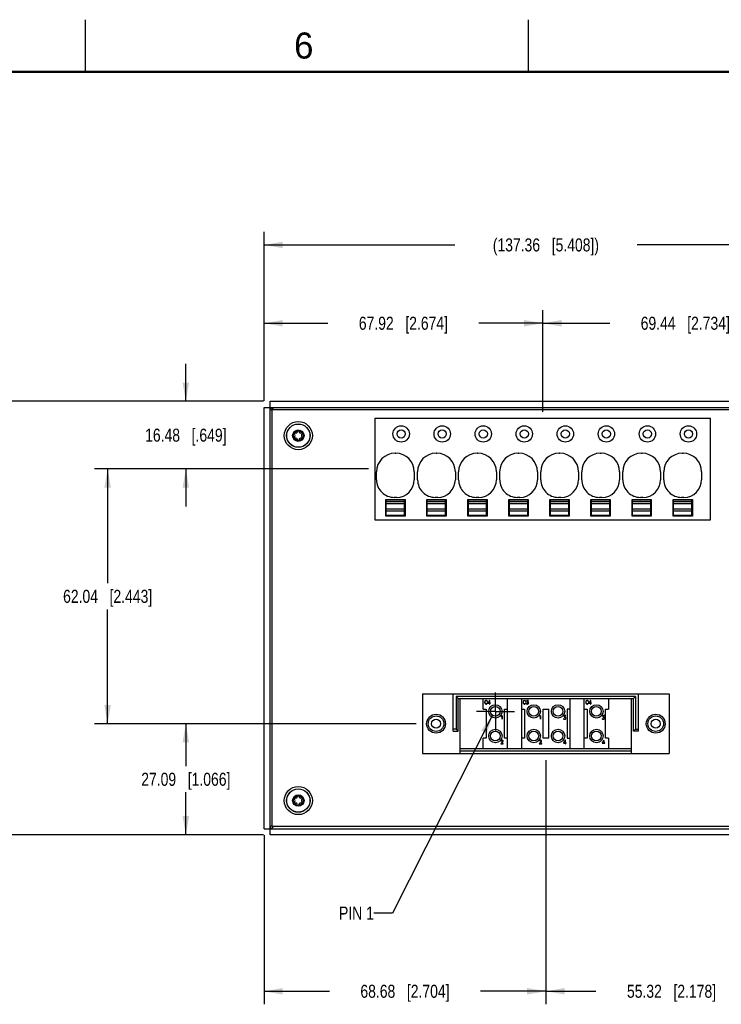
# Model space of a CAD drawing. Header units: inches. Extents: x 0 to 34, y 0 to 22.
# Tile 3 of 38: x 7.9 to 14.6, y 12.6 to 22. Entities that reach past the tile are written whole.
import ezdxf

# ---------------------------------------------------------------- set-up
doc = ezdxf.new("R2010")
doc.units = ezdxf.units.IN
doc.header["$LTSCALE"] = 1.87
doc.header["$MEASUREMENT"] = 0
doc.linetypes.add('CENTER', pattern=[0.6, 0.375, -0.075, 0.075, -0.075])
doc.layers.get('0').update_dxf_attribs({"linetype": 'CONTINUOUS'})
for name, color, linetype in [('02___PRT_ALL_AXES', 7, 'CONTINUOUS'), ('03___PRT_ALL_CURVES', 7, 'CONTINUOUS'), ('DETAIL', 7, 'CONTINUOUS'), ('DIMENSIONS', 7, 'CONTINUOUS')]:
    doc.layers.add(name, color=color, linetype=linetype)
doc.styles.get("Standard").update_dxf_attribs({"font": 'txt', "width": 0.8})
doc.styles.add('TEXTSTYLE_2', font='txt')
doc.dimstyles.new('DIMSTYLE_1', dxfattribs={"dimtxt": 0.125, "dimasz": 0.18, "dimexe": 0.125, "dimexo": 0.0625, "dimgap": 0.0625, "dimtad": 0, "dimtih": 1, "dimtoh": 1, "dimzin": 0, "dimdsep": 46, "dimtxsty": 'STANDARD', "dimblk": '_FILLED', "dimblk1": '_FILLED', "dimblk2": '_FILLED', "dimcen": 0.09, "dimazin": 0, "dimtp": 0.254, "dimtm": 0.254, "dimtfac": 1, "dimtofl": 0, "dimtmove": 0, "dimatfit": 3, "dimldrblk": '_FILLED', "dimfxl": 1, "dimtolj": 1, "dimtzin": 0, "dimarcsym": 0})
doc.dimstyles.get("Standard").update_dxf_attribs({"dimtxt": 0.125, "dimasz": 0.18, "dimexe": 0.125, "dimexo": 0.0625, "dimgap": 0.09, "dimtad": 0, "dimtih": 1, "dimtoh": 1, "dimzin": 0, "dimdsep": 46, "dimtxsty": 'STANDARD', "dimblk": '_FILLED', "dimblk1": '_FILLED', "dimblk2": '_FILLED', "dimcen": 0.09, "dimazin": 0, "dimtol": 1, "dimtp": 0.02, "dimtm": 0.02, "dimtfac": 1, "dimtofl": 0, "dimtmove": 0, "dimatfit": 3, "dimldrblk": '_FILLED', "dimfxl": 1, "dimtolj": 1, "dimtzin": 0, "dimarcsym": 0})

# ---------------------------------------------------------------- blocks, each defined once
blk = doc.blocks.new('_FILLED')
at = {"color": 0, "linetype": 'BYBLOCK'}
blk.add_solid([(0, 0), (-1, 0.174), (-1, -0.174)], dxfattribs=at)
blk = doc.blocks.new('*D2')
at = {"layer": 'DIMENSIONS', "color": 2, "linetype": 'CONTINUOUS'}
for p, q in [((12.9168, 14.8983), (12.9168, 12.5568)), ((10.2128, 14.1783), (10.2128, 12.5568)), ((10.2128, 12.6818), (10.8398, 12.6818)), ((12.9168, 12.6818), (12.2898, 12.6818))]:
    blk.add_line(p, q, dxfattribs=at)
at = {"layer": 'DIMENSIONS', "color": 2, "linetype": 'CONTINUOUS', "xscale": 0.18, "yscale": 0.18, "zscale": 0.18, "rotation": 180}
blk.add_blockref('_FILLED', (10.2128, 12.6818), dxfattribs=at)
at = {"layer": 'DIMENSIONS', "color": 2, "linetype": 'CONTINUOUS', "xscale": 0.18, "yscale": 0.18, "zscale": 0.18}
blk.add_blockref('_FILLED', (12.9168, 12.6818), dxfattribs=at)
at = {"layer": 'DIMENSIONS', "color": 2, "linetype": 'CONTINUOUS', "insert": (11.5648, 12.7443), "char_height": 0.125, "width": 1.325, "attachment_point": 2, "line_spacing_factor": 0.9}
blk.add_mtext('68.68{\\ftxt.shx;\\W1.000000;\\H0.125000; }[2.704]', dxfattribs=at)
blk = doc.blocks.new('*D3')
at = {"layer": 'DIMENSIONS', "color": 2, "linetype": 'CONTINUOUS'}
for p, q in [((15.0948, 15.1542), (15.0948, 12.5568)), ((12.9168, 14.8983), (12.9168, 12.5568)), ((12.9168, 12.6818), (13.397, 12.6818)), ((15.0948, 12.6818), (14.847, 12.6818))]:
    blk.add_line(p, q, dxfattribs=at)
at = {"layer": 'DIMENSIONS', "color": 2, "linetype": 'CONTINUOUS', "xscale": 0.18, "yscale": 0.18, "zscale": 0.18, "rotation": 180}
blk.add_blockref('_FILLED', (12.9168, 12.6818), dxfattribs=at)
at = {"layer": 'DIMENSIONS', "color": 2, "linetype": 'CONTINUOUS', "xscale": 0.18, "yscale": 0.18, "zscale": 0.18}
blk.add_blockref('_FILLED', (15.0948, 12.6818), dxfattribs=at)
at = {"layer": 'DIMENSIONS', "color": 2, "linetype": 'CONTINUOUS', "insert": (14.122, 12.7443), "char_height": 0.125, "width": 1.325, "attachment_point": 2, "line_spacing_factor": 0.9}
blk.add_mtext('55.32{\\ftxt.shx;\\W1.000000;\\H0.125000; }[2.178]', dxfattribs=at)
blk = doc.blocks.new('*D4')
at = {"layer": 'DIMENSIONS', "color": 2, "linetype": 'CONTINUOUS'}
for p, q in [((10.2128, 18.3433), (10.2128, 19.2137)), ((12.8868, 18.2396), (12.8868, 19.2137)), ((10.2128, 19.0887), (10.8248, 19.0887)), ((12.8868, 19.0887), (12.2748, 19.0887))]:
    blk.add_line(p, q, dxfattribs=at)
at = {"layer": 'DIMENSIONS', "color": 2, "linetype": 'CONTINUOUS', "xscale": 0.18, "yscale": 0.18, "zscale": 0.18, "rotation": 180}
blk.add_blockref('_FILLED', (10.2128, 19.0887), dxfattribs=at)
at = {"layer": 'DIMENSIONS', "color": 2, "linetype": 'CONTINUOUS', "xscale": 0.18, "yscale": 0.18, "zscale": 0.18}
blk.add_blockref('_FILLED', (12.8868, 19.0887), dxfattribs=at)
at = {"layer": 'DIMENSIONS', "color": 2, "linetype": 'CONTINUOUS', "insert": (11.5498, 19.1512), "char_height": 0.125, "width": 1.325, "attachment_point": 2, "line_spacing_factor": 0.9}
blk.add_mtext('67.92{\\ftxt.shx;\\W1.000000;\\H0.125000; }[2.674]', dxfattribs=at)
blk = doc.blocks.new('*D5')
at = {"layer": 'DIMENSIONS', "color": 2, "linetype": 'CONTINUOUS'}
for p, q in [((12.8868, 18.2396), (12.8868, 19.2137)), ((15.6208, 18.3433), (15.6208, 19.2137)), ((12.8868, 19.0887), (13.5288, 19.0887)), ((15.6208, 19.0887), (14.9788, 19.0887))]:
    blk.add_line(p, q, dxfattribs=at)
at = {"layer": 'DIMENSIONS', "color": 2, "linetype": 'CONTINUOUS', "xscale": 0.18, "yscale": 0.18, "zscale": 0.18, "rotation": 180}
blk.add_blockref('_FILLED', (12.8868, 19.0887), dxfattribs=at)
at = {"layer": 'DIMENSIONS', "color": 2, "linetype": 'CONTINUOUS', "xscale": 0.18, "yscale": 0.18, "zscale": 0.18}
blk.add_blockref('_FILLED', (15.6208, 19.0887), dxfattribs=at)
at = {"layer": 'DIMENSIONS', "color": 2, "linetype": 'CONTINUOUS', "insert": (14.2538, 19.1512), "char_height": 0.125, "width": 1.325, "attachment_point": 2, "line_spacing_factor": 0.9}
blk.add_mtext('69.44{\\ftxt.shx;\\W1.000000;\\H0.125000; }[2.734]', dxfattribs=at)
blk = doc.blocks.new('*D6')
at = {"layer": 'DIMENSIONS', "color": 2, "linetype": 'CONTINUOUS'}
for p, q in [((10.2128, 18.3433), (10.2128, 19.9648)), ((15.6208, 18.3433), (15.6208, 19.9648)), ((10.2128, 19.8398), (12.0418, 19.8398)), ((15.6208, 19.8398), (13.7918, 19.8398))]:
    blk.add_line(p, q, dxfattribs=at)
at = {"layer": 'DIMENSIONS', "color": 2, "linetype": 'CONTINUOUS', "xscale": 0.18, "yscale": 0.18, "zscale": 0.18, "rotation": 180}
blk.add_blockref('_FILLED', (10.2128, 19.8398), dxfattribs=at)
at = {"layer": 'DIMENSIONS', "color": 2, "linetype": 'CONTINUOUS', "xscale": 0.18, "yscale": 0.18, "zscale": 0.18}
blk.add_blockref('_FILLED', (15.6208, 19.8398), dxfattribs=at)
at = {"layer": 'DIMENSIONS', "color": 2, "linetype": 'CONTINUOUS', "insert": (12.9168, 19.9023), "char_height": 0.125, "width": 1.625, "attachment_point": 2, "line_spacing_factor": 0.9}
blk.add_mtext('(137.36{\\ftxt.shx;\\W1.000000;\\H0.125000; }[5.408])', dxfattribs=at)
blk = doc.blocks.new('*D7')
at = {"layer": 'DIMENSIONS', "color": 2, "linetype": 'CONTINUOUS'}
for p, q in [((9.4628, 18.3398), (9.4628, 18.6998)), ((10.2093, 18.3398), (9.3378, 18.3398)), ((11.214, 17.6908), (9.3378, 17.6908)), ((9.4628, 17.6908), (9.4628, 17.3308))]:
    blk.add_line(p, q, dxfattribs=at)
at = {"layer": 'DIMENSIONS', "color": 2, "linetype": 'CONTINUOUS', "xscale": 0.18, "yscale": 0.18, "zscale": 0.18}
for p, rotation in [((9.4628, 18.3398), 270), ((9.4628, 17.6908), 90)]:
    blk.add_blockref('_FILLED', p, dxfattribs=dict(at, rotation=rotation))
at = {"layer": 'DIMENSIONS', "color": 2, "linetype": 'CONTINUOUS', "insert": (9.4628, 18.0778), "char_height": 0.125, "width": 1.225, "attachment_point": 2, "line_spacing_factor": 0.9}
blk.add_mtext('16.48{\\ftxt.shx;\\W1.000000;\\H0.125000; }[.649]', dxfattribs=at)
blk = doc.blocks.new('*D8')
at = {"layer": 'DIMENSIONS', "color": 2, "linetype": 'CONTINUOUS'}
for p, q in [((11.214, 17.6908), (8.5878, 17.6908)), ((8.7128, 17.6908), (8.7128, 16.5945)), ((8.7128, 15.2482), (8.7128, 16.3445)), ((11.6709, 15.2482), (8.5878, 15.2482))]:
    blk.add_line(p, q, dxfattribs=at)
at = {"layer": 'DIMENSIONS', "color": 2, "linetype": 'CONTINUOUS', "xscale": 0.18, "yscale": 0.18, "zscale": 0.18}
for p, rotation in [((8.7128, 17.6908), 90), ((8.7128, 15.2482), 270)]:
    blk.add_blockref('_FILLED', p, dxfattribs=dict(at, rotation=rotation))
at = {"layer": 'DIMENSIONS', "color": 2, "linetype": 'CONTINUOUS', "insert": (8.7128, 16.532), "char_height": 0.125, "width": 1.325, "attachment_point": 2, "line_spacing_factor": 0.9}
blk.add_mtext('62.04{\\ftxt.shx;\\W1.000000;\\H0.125000; }[2.443]', dxfattribs=at)
blk = doc.blocks.new('*D9')
at = {"layer": 'DIMENSIONS', "color": 2, "linetype": 'CONTINUOUS'}
for p, q in [((11.6709, 15.2482), (9.3378, 15.2482)), ((9.4628, 15.2482), (9.4628, 14.84)), ((9.4628, 14.1818), (9.4628, 14.59)), ((10.2093, 14.1818), (9.3378, 14.1818))]:
    blk.add_line(p, q, dxfattribs=at)
at = {"layer": 'DIMENSIONS', "color": 2, "linetype": 'CONTINUOUS', "xscale": 0.18, "yscale": 0.18, "zscale": 0.18}
for p, rotation in [((9.4628, 15.2482), 90), ((9.4628, 14.1818), 270)]:
    blk.add_blockref('_FILLED', p, dxfattribs=dict(at, rotation=rotation))
at = {"layer": 'DIMENSIONS', "color": 2, "linetype": 'CONTINUOUS', "insert": (9.4628, 14.7775), "char_height": 0.125, "width": 1.325, "attachment_point": 2, "line_spacing_factor": 0.9}
blk.add_mtext('27.09{\\ftxt.shx;\\W1.000000;\\H0.125000; }[1.066]', dxfattribs=at)
blk = doc.blocks.new('*D10')
at = {"layer": 'DIMENSIONS', "color": 2, "linetype": 'CONTINUOUS'}
for p, q in [((10.2093, 18.3398), (7.0878, 18.3398)), ((7.2128, 18.3398), (7.2128, 16.3858)), ((7.2128, 14.1818), (7.2128, 16.1358)), ((10.2093, 14.1818), (7.0878, 14.1818))]:
    blk.add_line(p, q, dxfattribs=at)
at = {"layer": 'DIMENSIONS', "color": 2, "linetype": 'CONTINUOUS', "xscale": 0.18, "yscale": 0.18, "zscale": 0.18}
for p, rotation in [((7.2128, 18.3398), 90), ((7.2128, 14.1818), 270)]:
    blk.add_blockref('_FILLED', p, dxfattribs=dict(at, rotation=rotation))
at = {"layer": 'DIMENSIONS', "color": 2, "linetype": 'CONTINUOUS', "insert": (7.2128, 16.3233), "char_height": 0.125, "width": 1.625, "attachment_point": 2, "line_spacing_factor": 0.9}
blk.add_mtext('(105.61{\\ftxt.shx;\\W1.000000;\\H0.125000; }[4.158])', dxfattribs=at)

msp = doc.modelspace()

# ---------------------------------------------------------------- linework, layer by layer
at = {"color": 2, "linetype": 'CONTINUOUS'}
for p, q in [((8.5, 21.5), (8.5, 22)), ((12.75, 21.5), (12.75, 22))]:
    msp.add_line(p, q, dxfattribs=at)
at = {"color": 7, "linetype": 'CONTINUOUS'}
for p, q in [((10.2718, 14.1818), (10.2718, 18.3398)), ((10.2128, 18.2808), (15.6208, 18.2808)), ((10.2857, 18.2545), (10.2914, 18.2493)), ((10.2918, 14.2608), (10.2918, 18.2608)), ((10.2918, 18.2608), (15.5418, 18.2608)), ((10.2981, 18.2669), (10.3033, 18.2612)), ((11.2765, 18.1771), (11.2765, 17.2046)), ((11.2765, 18.1771), (14.497, 18.1771)), ((14.497, 17.2046), (14.497, 18.1771)), ((11.4694, 17.8417), (11.4773, 17.8417)), ((11.8631, 17.8417), (11.871, 17.8417)), ((12.2568, 17.8417), (12.2647, 17.8417)), ((12.6505, 17.8417), (12.6584, 17.8417)), ((13.0442, 17.8417), (13.0521, 17.8417)), ((13.4379, 17.8417), (13.4458, 17.8417)), ((13.8316, 17.8417), (13.8395, 17.8417)), ((14.2254, 17.8417), (14.2332, 17.8417)), ((11.2923, 17.5878), (11.2923, 17.6646)), ((11.6545, 17.6646), (11.6545, 17.5878)), ((11.686, 17.5878), (11.686, 17.6646)), ((12.0482, 17.6646), (12.0482, 17.5878)), ((12.0797, 17.5878), (12.0797, 17.6646)), ((12.4419, 17.6646), (12.4419, 17.5878)), ((12.4734, 17.5878), (12.4734, 17.6646)), ((12.8356, 17.6646), (12.8356, 17.5878)), ((12.8671, 17.5878), (12.8671, 17.6646)), ((13.2293, 17.6646), (13.2293, 17.5878)), ((13.2608, 17.5878), (13.2608, 17.6646)), ((13.623, 17.6646), (13.623, 17.5878)), ((13.6545, 17.5878), (13.6545, 17.6646)), ((14.0167, 17.6646), (14.0167, 17.5878)), ((14.0482, 17.5878), (14.0482, 17.6646)), ((14.4104, 17.6646), (14.4104, 17.5878)), ((11.3809, 17.2378), (11.3809, 17.3967)), ((11.3809, 17.3967), (11.5659, 17.3967)), ((11.3858, 17.2441), (11.3858, 17.3919)), ((11.561, 17.3919), (11.3858, 17.3919)), ((11.561, 17.3762), (11.3858, 17.3762)), ((11.4852, 17.4185), (11.4616, 17.4185)), ((11.561, 17.2441), (11.561, 17.3919)), ((11.5659, 17.3967), (11.5659, 17.2378)), ((11.7746, 17.2378), (11.7746, 17.3967)), ((11.7746, 17.3967), (11.9596, 17.3967)), ((11.7795, 17.2441), (11.7795, 17.3919)), ((11.9547, 17.3919), (11.7795, 17.3919)), ((11.9547, 17.3762), (11.7795, 17.3762)), ((11.8789, 17.4185), (11.8553, 17.4185)), ((11.9547, 17.2441), (11.9547, 17.3919)), ((11.9596, 17.3967), (11.9596, 17.2378)), ((12.1683, 17.2378), (12.1683, 17.3967)), ((12.1683, 17.3967), (12.3533, 17.3967)), ((12.1732, 17.2441), (12.1732, 17.3919)), ((12.3484, 17.3919), (12.1732, 17.3919)), ((12.3484, 17.3762), (12.1732, 17.3762)), ((12.2726, 17.4185), (12.249, 17.4185)), ((12.3484, 17.2441), (12.3484, 17.3919)), ((12.3533, 17.3967), (12.3533, 17.2378)), ((12.562, 17.2378), (12.562, 17.3967)), ((12.562, 17.3967), (12.747, 17.3967)), ((12.5669, 17.2441), (12.5669, 17.3919)), ((12.7421, 17.3919), (12.5669, 17.3919)), ((12.7421, 17.3762), (12.5669, 17.3762)), ((12.6663, 17.4185), (12.6427, 17.4185)), ((12.7421, 17.2441), (12.7421, 17.3919)), ((12.747, 17.3967), (12.747, 17.2378)), ((12.9557, 17.2378), (12.9557, 17.3967)), ((12.9557, 17.3967), (13.1407, 17.3967)), ((12.9606, 17.2441), (12.9606, 17.3919)), ((13.1358, 17.3919), (12.9606, 17.3919)), ((13.1358, 17.3762), (12.9606, 17.3762)), ((13.06, 17.4185), (13.0364, 17.4185)), ((13.1358, 17.2441), (13.1358, 17.3919)), ((13.1407, 17.3967), (13.1407, 17.2378)), ((13.3494, 17.2378), (13.3494, 17.3967)), ((13.3494, 17.3967), (13.5344, 17.3967)), ((13.3543, 17.2441), (13.3543, 17.3919)), ((13.5295, 17.3919), (13.3543, 17.3919)), ((13.5295, 17.3762), (13.3543, 17.3762)), ((13.4537, 17.4185), (13.4301, 17.4185)), ((13.5295, 17.2441), (13.5295, 17.3919)), ((13.5344, 17.3967), (13.5344, 17.2378)), ((13.7431, 17.2378), (13.7431, 17.3967)), ((13.7431, 17.3967), (13.9281, 17.3967)), ((13.748, 17.2441), (13.748, 17.3919)), ((13.9232, 17.3919), (13.748, 17.3919)), ((13.9232, 17.3762), (13.748, 17.3762)), ((13.8474, 17.4185), (13.8238, 17.4185)), ((13.9232, 17.2441), (13.9232, 17.3919)), ((13.9281, 17.3967), (13.9281, 17.2378)), ((14.1368, 17.3967), (14.3218, 17.3967)), ((14.1368, 17.2378), (14.1368, 17.3967)), ((14.3169, 17.3919), (14.1417, 17.3919)), ((14.1417, 17.2441), (14.1417, 17.3919)), ((14.3169, 17.3762), (14.1417, 17.3762)), ((14.2411, 17.4185), (14.2175, 17.4185)), ((14.3169, 17.2441), (14.3169, 17.3919)), ((14.3218, 17.3967), (14.3218, 17.2378)), ((11.561, 17.3569), (11.3858, 17.3569)), ((11.561, 17.3049), (11.3858, 17.3049)), ((11.561, 17.2856), (11.3858, 17.2856)), ((11.9547, 17.3569), (11.7795, 17.3569)), ((11.9547, 17.3049), (11.7795, 17.3049)), ((11.9547, 17.2856), (11.7795, 17.2856)), ((12.3484, 17.3569), (12.1732, 17.3569)), ((12.3484, 17.3049), (12.1732, 17.3049)), ((12.3484, 17.2856), (12.1732, 17.2856)), ((12.7421, 17.3569), (12.5669, 17.3569)), ((12.7421, 17.3049), (12.5669, 17.3049)), ((12.7421, 17.2856), (12.5669, 17.2856)), ((13.1358, 17.3569), (12.9606, 17.3569)), ((13.1358, 17.3049), (12.9606, 17.3049)), ((13.1358, 17.2856), (12.9606, 17.2856)), ((13.5295, 17.3569), (13.3543, 17.3569)), ((13.5295, 17.3049), (13.3543, 17.3049)), ((13.5295, 17.2856), (13.3543, 17.2856)), ((13.9232, 17.3569), (13.748, 17.3569)), ((13.9232, 17.3049), (13.748, 17.3049)), ((13.9232, 17.2856), (13.748, 17.2856)), ((14.3169, 17.3569), (14.1417, 17.3569)), ((14.3169, 17.3049), (14.1417, 17.3049)), ((14.3169, 17.2856), (14.1417, 17.2856)), ((11.2765, 17.2046), (14.497, 17.2046)), ((11.5659, 17.2378), (11.3809, 17.2378)), ((11.561, 17.2441), (11.3858, 17.2441)), ((11.9596, 17.2378), (11.7746, 17.2378)), ((11.9547, 17.2441), (11.7795, 17.2441)), ((12.3533, 17.2378), (12.1683, 17.2378)), ((12.3484, 17.2441), (12.1732, 17.2441)), ((12.747, 17.2378), (12.562, 17.2378)), ((12.7421, 17.2441), (12.5669, 17.2441)), ((13.1407, 17.2378), (12.9557, 17.2378)), ((13.1358, 17.2441), (12.9606, 17.2441)), ((13.5344, 17.2378), (13.3494, 17.2378)), ((13.5295, 17.2441), (13.3543, 17.2441)), ((13.9281, 17.2378), (13.7431, 17.2378)), ((13.9232, 17.2441), (13.748, 17.2441)), ((14.3218, 17.2378), (14.1368, 17.2378)), ((14.3169, 17.2441), (14.1417, 17.2441)), ((11.7334, 15.5356), (11.7334, 14.9608)), ((11.7334, 15.5356), (14.1003, 15.5356)), ((12.0286, 15.1773), (12.0286, 15.5356)), ((12.0562, 15.508), (12.0759, 15.4883)), ((12.0562, 15.508), (12.0562, 15.197)), ((13.7774, 15.508), (12.0562, 15.508)), ((12.0759, 15.1773), (12.0759, 15.4883)), ((12.0759, 15.4883), (13.7578, 15.4883)), ((12.0956, 14.9608), (12.0956, 15.4883)), ((12.316, 15.386), (12.316, 15.4883)), ((12.5483, 15.008), (12.5483, 15.4883)), ((12.6845, 15.008), (12.6845, 15.4883)), ((13.1491, 15.008), (13.1491, 15.4883)), ((13.2853, 15.008), (13.2853, 15.4883)), ((13.5176, 15.4883), (13.5176, 15.386)), ((13.7381, 14.9608), (13.7381, 15.4883)), ((13.7774, 15.508), (13.7578, 15.4883)), ((13.7578, 15.1773), (13.7578, 15.4883)), ((13.7774, 15.508), (13.7774, 15.197)), ((13.805, 15.1773), (13.805, 15.5356)), ((14.1003, 15.5356), (14.1003, 14.9608)), ((12.3319, 15.4628), (12.3303, 15.4578)), ((12.3303, 15.4578), (12.3303, 15.4494)), ((12.3303, 15.4494), (12.3319, 15.4444)), ((12.3334, 15.4662), (12.3319, 15.4628)), ((12.3319, 15.4444), (12.3334, 15.441)), ((12.3325, 15.4577), (12.3341, 15.4626)), ((12.3325, 15.4495), (12.3325, 15.4577)), ((12.3341, 15.4446), (12.3325, 15.4495)), ((12.3369, 15.4696), (12.3334, 15.4662)), ((12.3334, 15.441), (12.3369, 15.4376)), ((12.3341, 15.4626), (12.3373, 15.4675)), ((12.3373, 15.4397), (12.3341, 15.4446)), ((12.3403, 15.4713), (12.3369, 15.4696)), ((12.3369, 15.4376), (12.3403, 15.4359)), ((12.3373, 15.4675), (12.3405, 15.4691)), ((12.3405, 15.4381), (12.3373, 15.4397)), ((12.3471, 15.4713), (12.3403, 15.4713)), ((12.3403, 15.4359), (12.3471, 15.4359)), ((12.3405, 15.4691), (12.3469, 15.4691)), ((12.3469, 15.4381), (12.3405, 15.4381)), ((12.3469, 15.4691), (12.3501, 15.4675)), ((12.3501, 15.4397), (12.3469, 15.4381)), ((12.3506, 15.4698), (12.3471, 15.4713)), ((12.3471, 15.4359), (12.3506, 15.4374)), ((12.3501, 15.4675), (12.3517, 15.4659)), ((12.3517, 15.4413), (12.3501, 15.4397)), ((12.354, 15.4664), (12.3506, 15.4698)), ((12.3506, 15.4374), (12.354, 15.4408)), ((12.3517, 15.4659), (12.3534, 15.4625)), ((12.3534, 15.4447), (12.3517, 15.4413)), ((12.3534, 15.4625), (12.3559, 15.4625)), ((12.3559, 15.4447), (12.3534, 15.4447)), ((12.3559, 15.4625), (12.354, 15.4664)), ((12.354, 15.4408), (12.3559, 15.4447)), ((12.3769, 15.4713), (12.3583, 15.4442)), ((12.3583, 15.4442), (12.3753, 15.4442)), ((12.3626, 15.4464), (12.3753, 15.4646)), ((12.3753, 15.4464), (12.3626, 15.4464)), ((12.3753, 15.4646), (12.3753, 15.4464)), ((12.3753, 15.4442), (12.3753, 15.4359)), ((12.3753, 15.4359), (12.3775, 15.4359)), ((12.3775, 15.4713), (12.3769, 15.4713)), ((12.3775, 15.4464), (12.3775, 15.4713)), ((12.3841, 15.4464), (12.3775, 15.4464)), ((12.3775, 15.4442), (12.3841, 15.4442)), ((12.3775, 15.4359), (12.3775, 15.4442)), ((12.3841, 15.4442), (12.3841, 15.4464)), ((12.7004, 15.4628), (12.6988, 15.4578)), ((12.6988, 15.4578), (12.6988, 15.4494)), ((12.6988, 15.4494), (12.7004, 15.4444)), ((12.702, 15.4662), (12.7004, 15.4628)), ((12.7004, 15.4444), (12.702, 15.441)), ((12.701, 15.4577), (12.7026, 15.4626)), ((12.701, 15.4495), (12.701, 15.4577)), ((12.7026, 15.4446), (12.701, 15.4495)), ((12.7054, 15.4696), (12.702, 15.4662)), ((12.702, 15.441), (12.7054, 15.4376)), ((12.7026, 15.4626), (12.7058, 15.4675)), ((12.7058, 15.4397), (12.7026, 15.4446)), ((12.7088, 15.4713), (12.7054, 15.4696)), ((12.7054, 15.4376), (12.7088, 15.4359)), ((12.7058, 15.4675), (12.709, 15.4691)), ((12.709, 15.4381), (12.7058, 15.4397)), ((12.7156, 15.4713), (12.7088, 15.4713)), ((12.7088, 15.4359), (12.7156, 15.4359)), ((12.709, 15.4691), (12.7154, 15.4691)), ((12.7154, 15.4381), (12.709, 15.4381)), ((12.7154, 15.4691), (12.7186, 15.4675)), ((12.7186, 15.4397), (12.7154, 15.4381)), ((12.7191, 15.4698), (12.7156, 15.4713)), ((12.7156, 15.4359), (12.7191, 15.4374)), ((12.7186, 15.4675), (12.7202, 15.4659)), ((12.7202, 15.4413), (12.7186, 15.4397)), ((12.7225, 15.4664), (12.7191, 15.4698)), ((12.7191, 15.4374), (12.7225, 15.4408)), ((12.7202, 15.4659), (12.7219, 15.4625)), ((12.7219, 15.4447), (12.7202, 15.4413)), ((12.7219, 15.4625), (12.7244, 15.4625)), ((12.7244, 15.4447), (12.7219, 15.4447)), ((12.7244, 15.4625), (12.7225, 15.4664)), ((12.7225, 15.4408), (12.7244, 15.4447)), ((12.7294, 15.443), (12.7269, 15.443)), ((12.7269, 15.443), (12.7288, 15.4391)), ((12.7288, 15.4391), (12.7306, 15.4374)), ((12.7305, 15.4407), (12.7294, 15.443)), ((12.7499, 15.4713), (12.7304, 15.4713)), ((12.7304, 15.4713), (12.7304, 15.4691)), ((12.7304, 15.4691), (12.7452, 15.4691)), ((12.7358, 15.4381), (12.7305, 15.4407)), ((12.7306, 15.4374), (12.7357, 15.4359)), ((12.7452, 15.4691), (12.735, 15.4557)), ((12.735, 15.4557), (12.7406, 15.4557)), ((12.7357, 15.4359), (12.7407, 15.4359)), ((12.7406, 15.4381), (12.7358, 15.4381)), ((12.7395, 15.4581), (12.7499, 15.4713)), ((12.7407, 15.4581), (12.7395, 15.4581)), ((12.7406, 15.4557), (12.7438, 15.4546)), ((12.7438, 15.4392), (12.7406, 15.4381)), ((12.7458, 15.4564), (12.7407, 15.4581)), ((12.7407, 15.4359), (12.7458, 15.4376)), ((12.7438, 15.4546), (12.746, 15.4532)), ((12.746, 15.4407), (12.7438, 15.4392)), ((12.7493, 15.453), (12.7458, 15.4564)), ((12.7458, 15.4376), (12.7493, 15.441)), ((12.746, 15.4532), (12.7475, 15.4509)), ((12.7475, 15.4429), (12.746, 15.4407)), ((12.7475, 15.4509), (12.7486, 15.4477)), ((12.7486, 15.4461), (12.7475, 15.4429)), ((12.7486, 15.4477), (12.7486, 15.4461)), ((12.751, 15.4479), (12.7493, 15.453)), ((12.7493, 15.441), (12.751, 15.4461)), ((12.751, 15.4461), (12.751, 15.4479)), ((13.3012, 15.4628), (13.2996, 15.4578)), ((13.2996, 15.4578), (13.2996, 15.4494)), ((13.2996, 15.4494), (13.3012, 15.4444)), ((13.3027, 15.4662), (13.3012, 15.4628)), ((13.3012, 15.4444), (13.3027, 15.441)), ((13.3018, 15.4577), (13.3034, 15.4626)), ((13.3018, 15.4495), (13.3018, 15.4577)), ((13.3034, 15.4446), (13.3018, 15.4495)), ((13.3062, 15.4696), (13.3027, 15.4662)), ((13.3027, 15.441), (13.3062, 15.4376)), ((13.3034, 15.4626), (13.3066, 15.4675)), ((13.3066, 15.4397), (13.3034, 15.4446)), ((13.3096, 15.4713), (13.3062, 15.4696)), ((13.3062, 15.4376), (13.3096, 15.4359)), ((13.3066, 15.4675), (13.3098, 15.4691)), ((13.3098, 15.4381), (13.3066, 15.4397)), ((13.3164, 15.4713), (13.3096, 15.4713)), ((13.3096, 15.4359), (13.3164, 15.4359)), ((13.3098, 15.4691), (13.3162, 15.4691)), ((13.3162, 15.4381), (13.3098, 15.4381)), ((13.3162, 15.4691), (13.3194, 15.4675)), ((13.3194, 15.4397), (13.3162, 15.4381)), ((13.3199, 15.4698), (13.3164, 15.4713)), ((13.3164, 15.4359), (13.3199, 15.4374)), ((13.3194, 15.4675), (13.3209, 15.4659)), ((13.3209, 15.4413), (13.3194, 15.4397)), ((13.3233, 15.4664), (13.3199, 15.4698)), ((13.3199, 15.4374), (13.3233, 15.4408)), ((13.3209, 15.4659), (13.3227, 15.4625)), ((13.3227, 15.4447), (13.3209, 15.4413)), ((13.3227, 15.4625), (13.3252, 15.4625)), ((13.3252, 15.4447), (13.3227, 15.4447)), ((13.3252, 15.4625), (13.3233, 15.4664)), ((13.3233, 15.4408), (13.3252, 15.4447)), ((13.3462, 15.4713), (13.3276, 15.4442)), ((13.3276, 15.4442), (13.3446, 15.4442)), ((13.3319, 15.4464), (13.3446, 15.4646)), ((13.3446, 15.4464), (13.3319, 15.4464)), ((13.3446, 15.4646), (13.3446, 15.4464)), ((13.3446, 15.4442), (13.3446, 15.4359)), ((13.3446, 15.4359), (13.3468, 15.4359)), ((13.3468, 15.4713), (13.3462, 15.4713)), ((13.3468, 15.4464), (13.3468, 15.4713)), ((13.3534, 15.4464), (13.3468, 15.4464)), ((13.3468, 15.4442), (13.3534, 15.4442)), ((13.3468, 15.4359), (13.3468, 15.4442)), ((13.3534, 15.4442), (13.3534, 15.4464)), ((11.7963, 15.3092), (11.7963, 15.3151)), ((11.7963, 15.3151), (11.8023, 15.3151)), ((11.9243, 15.3151), (11.9302, 15.3151)), ((11.9302, 15.3151), (11.9302, 15.3092)), ((12.316, 15.386), (12.3436, 15.386)), ((12.3436, 15.386), (12.3436, 15.1104)), ((12.4928, 15.3211), (12.4893, 15.3193)), ((12.4893, 15.3193), (12.4893, 15.3168)), ((12.4893, 15.3168), (12.4932, 15.3188)), ((12.4977, 15.3261), (12.4928, 15.3211)), ((12.4932, 15.3188), (12.4959, 15.3215)), ((12.4959, 15.3215), (12.4959, 15.2907)), ((12.4981, 15.3261), (12.4977, 15.3261)), ((12.4981, 15.2907), (12.4981, 15.3261)), ((12.5208, 15.386), (12.5483, 15.386)), ((12.5208, 15.1104), (12.5208, 15.386)), ((12.6845, 15.386), (12.7121, 15.386)), ((12.7121, 15.386), (12.7121, 15.1104)), ((12.8613, 15.3211), (12.8578, 15.3193)), ((12.8578, 15.3193), (12.8578, 15.3168)), ((12.8578, 15.3168), (12.8617, 15.3188)), ((12.8662, 15.3261), (12.8613, 15.3211)), ((12.8617, 15.3188), (12.8644, 15.3215)), ((12.8644, 15.3215), (12.8644, 15.2907)), ((12.8666, 15.3261), (12.8662, 15.3261)), ((12.8666, 15.2907), (12.8666, 15.3261)), ((12.8893, 15.386), (12.9444, 15.386)), ((12.8893, 15.1104), (12.8893, 15.386)), ((12.9444, 15.1104), (12.9444, 15.386)), ((13.1076, 15.3261), (13.0881, 15.3261)), ((13.0881, 15.3261), (13.0881, 15.3239)), ((13.0881, 15.3239), (13.103, 15.3239)), ((13.103, 15.3239), (13.0927, 15.3105)), ((13.0927, 15.3105), (13.0984, 15.3105)), ((13.0972, 15.3129), (13.1076, 15.3261)), ((13.0985, 15.3129), (13.0972, 15.3129)), ((13.0984, 15.3105), (13.1016, 15.3094)), ((13.1036, 15.3112), (13.0985, 15.3129)), ((13.1016, 15.3094), (13.1038, 15.3079)), ((13.107, 15.3077), (13.1036, 15.3112)), ((13.1038, 15.3079), (13.1052, 15.3057)), ((13.1052, 15.3057), (13.1063, 15.3025)), ((13.1063, 15.3009), (13.1052, 15.2977)), ((13.1063, 15.3025), (13.1063, 15.3009)), ((13.1087, 15.3026), (13.107, 15.3077)), ((13.107, 15.2958), (13.1087, 15.3009)), ((13.1087, 15.3009), (13.1087, 15.3026)), ((13.1491, 15.386), (13.1215, 15.386)), ((13.1215, 15.386), (13.1215, 15.1104)), ((13.2853, 15.386), (13.3129, 15.386)), ((13.3129, 15.386), (13.3129, 15.1104)), ((13.4781, 15.3261), (13.4586, 15.3261)), ((13.4586, 15.3261), (13.4586, 15.3239)), ((13.4586, 15.3239), (13.4734, 15.3239)), ((13.4734, 15.3239), (13.4632, 15.3105)), ((13.4632, 15.3105), (13.4689, 15.3105)), ((13.4677, 15.3129), (13.4781, 15.3261)), ((13.469, 15.3129), (13.4677, 15.3129)), ((13.4689, 15.3105), (13.472, 15.3094)), ((13.4741, 15.3112), (13.469, 15.3129)), ((13.472, 15.3094), (13.4742, 15.308)), ((13.4775, 15.3078), (13.4741, 15.3112)), ((13.4742, 15.308), (13.4757, 15.3057)), ((13.4757, 15.3057), (13.4768, 15.3025)), ((13.4768, 15.3009), (13.4757, 15.2977)), ((13.4768, 15.3025), (13.4768, 15.3009)), ((13.4792, 15.3027), (13.4775, 15.3078)), ((13.4775, 15.2958), (13.4792, 15.3009)), ((13.4792, 15.3009), (13.4792, 15.3027)), ((13.49, 15.386), (13.5176, 15.386)), ((13.49, 15.1104), (13.49, 15.386)), ((13.9094, 15.3151), (13.9034, 15.3151)), ((13.9034, 15.3151), (13.9034, 15.3092)), ((14.0373, 15.3151), (14.0314, 15.3151)), ((14.0373, 15.3092), (14.0373, 15.3151)), ((12.4959, 15.2907), (12.4981, 15.2907)), ((12.8644, 15.2907), (12.8666, 15.2907)), ((13.0871, 15.2978), (13.0846, 15.2978)), ((13.0846, 15.2978), (13.0865, 15.2939)), ((13.0865, 15.2939), (13.0883, 15.2922)), ((13.0882, 15.2955), (13.0871, 15.2978)), ((13.0936, 15.2928), (13.0882, 15.2955)), ((13.0883, 15.2922), (13.0934, 15.2907)), ((13.0934, 15.2907), (13.0985, 15.2907)), ((13.0984, 15.2928), (13.0936, 15.2928)), ((13.1016, 15.294), (13.0984, 15.2928)), ((13.0985, 15.2907), (13.1036, 15.2924)), ((13.1038, 15.2954), (13.1016, 15.294)), ((13.1036, 15.2924), (13.107, 15.2958)), ((13.1052, 15.2977), (13.1038, 15.2954)), ((13.4576, 15.2979), (13.4551, 15.2979)), ((13.4551, 15.2979), (13.457, 15.2939)), ((13.457, 15.2939), (13.4588, 15.2923)), ((13.4587, 15.2955), (13.4576, 15.2979)), ((13.4641, 15.2929), (13.4587, 15.2955)), ((13.4588, 15.2923), (13.4639, 15.2907)), ((13.4639, 15.2907), (13.469, 15.2907)), ((13.4689, 15.2929), (13.4641, 15.2929)), ((13.472, 15.294), (13.4689, 15.2929)), ((13.469, 15.2907), (13.4741, 15.2924)), ((13.4742, 15.2955), (13.472, 15.294)), ((13.4741, 15.2924), (13.4775, 15.2958)), ((13.4757, 15.2977), (13.4742, 15.2955)), ((11.7963, 15.1813), (11.7963, 15.1872)), ((11.8023, 15.1813), (11.7963, 15.1813)), ((11.9302, 15.1813), (11.9243, 15.1813)), ((11.9302, 15.1872), (11.9302, 15.1813)), ((12.0562, 15.197), (12.0286, 15.197)), ((12.0286, 15.1773), (12.0759, 15.1773)), ((12.0562, 15.197), (12.0759, 15.1773)), ((12.3436, 15.1104), (12.316, 15.1104)), ((12.316, 15.008), (12.316, 15.1104)), ((12.5483, 15.1104), (12.5208, 15.1104)), ((12.7121, 15.1104), (12.6845, 15.1104)), ((12.9444, 15.1104), (12.8893, 15.1104)), ((13.1215, 15.1104), (13.1491, 15.1104)), ((13.3129, 15.1104), (13.2853, 15.1104)), ((13.5176, 15.1104), (13.49, 15.1104)), ((13.5176, 15.1104), (13.5176, 15.008)), ((13.7774, 15.197), (13.7578, 15.1773)), ((13.805, 15.1773), (13.7578, 15.1773)), ((13.7774, 15.197), (13.805, 15.197)), ((13.9034, 15.1872), (13.9034, 15.1813)), ((13.9034, 15.1813), (13.9094, 15.1813)), ((14.0314, 15.1813), (14.0373, 15.1813)), ((14.0373, 15.1813), (14.0373, 15.1872)), ((12.4974, 15.07), (12.4836, 15.0544)), ((12.4836, 15.0544), (12.5079, 15.0544)), ((12.4874, 15.0866), (12.4857, 15.0832)), ((12.4857, 15.0832), (12.4857, 15.0811)), ((12.4857, 15.0811), (12.4881, 15.0811)), ((12.4891, 15.0883), (12.4874, 15.0866)), ((12.4881, 15.083), (12.4897, 15.0861)), ((12.4881, 15.0811), (12.4881, 15.083)), ((12.4886, 15.0566), (12.4996, 15.0693)), ((12.5079, 15.0566), (12.4886, 15.0566)), ((12.4926, 15.0899), (12.4891, 15.0883)), ((12.4897, 15.0861), (12.4928, 15.0877)), ((12.4994, 15.0899), (12.4926, 15.0899)), ((12.4928, 15.0877), (12.4992, 15.0877)), ((12.5023, 15.0766), (12.4974, 15.07)), ((12.4992, 15.0877), (12.5023, 15.0861)), ((12.5028, 15.0881), (12.4994, 15.0899)), ((12.4996, 15.0693), (12.5046, 15.076)), ((12.5023, 15.0861), (12.5039, 15.083)), ((12.5039, 15.0798), (12.5023, 15.0766)), ((12.5046, 15.0864), (12.5028, 15.0881)), ((12.5039, 15.083), (12.5039, 15.0798)), ((12.5063, 15.0829), (12.5046, 15.0864)), ((12.5046, 15.076), (12.5063, 15.0794)), ((12.5063, 15.0794), (12.5063, 15.0829)), ((12.5079, 15.0544), (12.5079, 15.0566)), ((12.8659, 15.07), (12.8521, 15.0544)), ((12.8521, 15.0544), (12.8764, 15.0544)), ((12.8559, 15.0866), (12.8542, 15.0832)), ((12.8542, 15.0832), (12.8542, 15.0811)), ((12.8542, 15.0811), (12.8566, 15.0811)), ((12.8576, 15.0883), (12.8559, 15.0866)), ((12.8566, 15.083), (12.8582, 15.0861)), ((12.8566, 15.0811), (12.8566, 15.083)), ((12.8571, 15.0566), (12.8681, 15.0693)), ((12.8764, 15.0566), (12.8571, 15.0566)), ((12.8611, 15.0899), (12.8576, 15.0883)), ((12.8582, 15.0861), (12.8613, 15.0877)), ((12.8679, 15.0899), (12.8611, 15.0899)), ((12.8613, 15.0877), (12.8677, 15.0877)), ((12.8708, 15.0766), (12.8659, 15.07)), ((12.8677, 15.0877), (12.8708, 15.0861)), ((12.8713, 15.0881), (12.8679, 15.0899)), ((12.8681, 15.0693), (12.8731, 15.076)), ((12.8708, 15.0861), (12.8724, 15.083)), ((12.8724, 15.0798), (12.8708, 15.0766)), ((12.8731, 15.0864), (12.8713, 15.0881)), ((12.8724, 15.083), (12.8724, 15.0798)), ((12.8748, 15.0829), (12.8731, 15.0864)), ((12.8731, 15.076), (12.8748, 15.0794)), ((12.8748, 15.0794), (12.8748, 15.0829)), ((12.8764, 15.0544), (12.8764, 15.0566)), ((13.1032, 15.0899), (13.0846, 15.0627)), ((13.0846, 15.0627), (13.1015, 15.0627)), ((13.0889, 15.0649), (13.1015, 15.0832)), ((13.1015, 15.0649), (13.0889, 15.0649)), ((13.1015, 15.0832), (13.1015, 15.0649)), ((13.1015, 15.0627), (13.1015, 15.0544)), ((13.1015, 15.0544), (13.1037, 15.0544)), ((13.1037, 15.0899), (13.1032, 15.0899)), ((13.1037, 15.0649), (13.1037, 15.0899)), ((13.1103, 15.0649), (13.1037, 15.0649)), ((13.1037, 15.0627), (13.1103, 15.0627)), ((13.1037, 15.0544), (13.1037, 15.0627)), ((13.1103, 15.0627), (13.1103, 15.0649)), ((13.4737, 15.0899), (13.4551, 15.0628)), ((13.4551, 15.0628), (13.472, 15.0628)), ((13.4593, 15.065), (13.472, 15.0832)), ((13.472, 15.065), (13.4593, 15.065)), ((13.472, 15.0832), (13.472, 15.065)), ((13.472, 15.0628), (13.472, 15.0545)), ((13.472, 15.0545), (13.4742, 15.0545)), ((13.4742, 15.0899), (13.4737, 15.0899)), ((13.4742, 15.065), (13.4742, 15.0899)), ((13.4808, 15.065), (13.4742, 15.065)), ((13.4742, 15.0628), (13.4808, 15.0628)), ((13.4742, 15.0545), (13.4742, 15.0628)), ((13.4808, 15.0628), (13.4808, 15.065)), ((11.7334, 14.9608), (14.1003, 14.9608)), ((13.7381, 15.008), (12.0956, 15.008)), ((12.0956, 14.9883), (13.7381, 14.9883)), ((10.2857, 14.2671), (10.2914, 14.2723)), ((15.5418, 14.2608), (10.2918, 14.2608)), ((10.2981, 14.2547), (10.3033, 14.2603)), ((10.2128, 14.2408), (15.6208, 14.2408))]:
    msp.add_line(p, q, dxfattribs=at)
at = {"color": 3, "linetype": 'CONTINUOUS'}
for p, q in [((10.2718, 18.3398), (15.5618, 18.3398)), ((10.2128, 14.2408), (10.2128, 18.2808)), ((15.5618, 14.1818), (10.2718, 14.1818))]:
    msp.add_line(p, q, dxfattribs=at)
at = {"color": 7, "linetype": 'CONTINUOUS', "const_width": 0.02}
msp.add_lwpolyline([(33.5, 21.5), (0.5, 21.5)], dxfattribs=at)
at = {"color": 7, "linetype": 'CONTINUOUS'}
for centre, radius in [((10.5418, 18.0108), 0.1122), ((10.5418, 18.0108), 0.1115), ((10.5418, 18.0108), 0.047), ((11.5285, 18.0272), 0.0787), ((11.5285, 18.0272), 0.0394), ((11.9222, 18.0272), 0.0787), ((11.9222, 18.0272), 0.0394), ((12.3159, 18.0272), 0.0787), ((12.3159, 18.0272), 0.0394), ((12.7096, 18.0272), 0.0787), ((12.7096, 18.0272), 0.0394), ((13.1033, 18.0272), 0.0787), ((13.1033, 18.0272), 0.0394), ((13.497, 18.0272), 0.0787), ((13.497, 18.0272), 0.0394), ((13.8907, 18.0272), 0.0787), ((13.8907, 18.0272), 0.0394), ((14.2844, 18.0272), 0.0787), ((14.2844, 18.0272), 0.0394), ((12.4322, 15.3663), 0.064), ((12.4322, 15.3663), 0.0468), ((12.8007, 15.3663), 0.064), ((12.8007, 15.3663), 0.0468), ((13.033, 15.3663), 0.064), ((13.033, 15.3663), 0.0468), ((13.4015, 15.3663), 0.064), ((13.4015, 15.3663), 0.0468), ((11.8633, 15.2482), 0.0906), ((11.8633, 15.2482), 0.0748), ((13.9704, 15.2482), 0.0906), ((13.9704, 15.2482), 0.0748), ((11.8633, 15.2482), 0.0424), ((13.9704, 15.2482), 0.0424), ((12.4322, 15.1301), 0.064), ((12.4322, 15.1301), 0.0468), ((12.8007, 15.1301), 0.064), ((12.8007, 15.1301), 0.0468), ((13.033, 15.1301), 0.064), ((13.033, 15.1301), 0.0468), ((13.4015, 15.1301), 0.064), ((13.4015, 15.1301), 0.0468), ((10.5418, 14.5108), 0.1122), ((10.5418, 14.5108), 0.1115), ((10.5418, 14.5108), 0.047)]:
    msp.add_circle(centre, radius, dxfattribs=at)
for centre, radius, start, end in [((10.5084, 18.0301), 0.00748, 60.72279, 239.27721), ((10.5194, 18.0496), 0.015, 240.72279, 359.27721), ((10.5418, 18.0494), 0.00748, 0.72279, 179.27721), ((10.5643, 18.0496), 0.015, 180.72279, 299.27721), ((10.5752, 18.0301), 0.00748, 300.72279, 119.27721), ((10.5084, 17.9915), 0.00748, 120.72279, 299.27721), ((10.4969, 18.0108), 0.015, 300.72279, 59.27721), ((10.5194, 17.9719), 0.015, 0.72279, 119.27721), ((10.5418, 17.9722), 0.00748, 180.72279, 359.27721), ((10.5643, 17.9719), 0.015, 60.72279, 179.27721), ((10.5752, 17.9915), 0.00748, 240.72279, 59.27721), ((10.5867, 18.0108), 0.015, 120.72279, 239.27721), ((11.4694, 17.6646), 0.1772, 90, 179.99974), ((11.4773, 17.6646), 0.1772, 0, 90), ((11.8631, 17.6646), 0.1772, 90, 179.99974), ((11.871, 17.6646), 0.1772, 0, 90), ((12.2568, 17.6646), 0.1772, 90, 179.99974), ((12.2647, 17.6646), 0.1772, 0, 90), ((12.6505, 17.6646), 0.1772, 90, 179.99974), ((12.6584, 17.6646), 0.1772, 0, 90), ((13.0442, 17.6646), 0.1772, 90, 179.99974), ((13.0521, 17.6646), 0.1772, 0, 90), ((13.4379, 17.6646), 0.1772, 90, 179.99974), ((13.4458, 17.6646), 0.1772, 0, 90), ((13.8316, 17.6646), 0.1772, 90, 179.99974), ((13.8395, 17.6646), 0.1772, 0, 90), ((14.2254, 17.6646), 0.1772, 90, 179.99974), ((14.2332, 17.6646), 0.1772, 0, 90), ((11.4616, 17.5878), 0.1693, 179.99973, 270), ((11.4852, 17.5878), 0.1693, 270, 360), ((11.8553, 17.5878), 0.1693, 179.99973, 270), ((11.8789, 17.5878), 0.1693, 270, 360), ((12.249, 17.5878), 0.1693, 179.99973, 270), ((12.2726, 17.5878), 0.1693, 270, 360), ((12.6427, 17.5878), 0.1693, 179.99973, 270), ((12.6663, 17.5878), 0.1693, 270, 360), ((13.0364, 17.5878), 0.1693, 179.99973, 270), ((13.06, 17.5878), 0.1693, 270, 360), ((13.4301, 17.5878), 0.1693, 179.99973, 270), ((13.4537, 17.5878), 0.1693, 270, 360), ((13.8238, 17.5878), 0.1693, 179.99973, 270), ((13.8474, 17.5878), 0.1693, 270, 360), ((14.2175, 17.5878), 0.1693, 179.99973, 270), ((14.2411, 17.5878), 0.1693, 270, 360), ((10.5194, 14.5496), 0.015, 240.72279, 359.27721), ((10.5418, 14.5494), 0.00748, 0.72279, 179.27721), ((10.5643, 14.5496), 0.015, 180.72279, 299.27721), ((10.5084, 14.5301), 0.00748, 60.72279, 239.27721), ((10.5084, 14.4915), 0.00748, 120.72279, 299.27721), ((10.4969, 14.5108), 0.015, 300.72279, 59.27721), ((10.5194, 14.4719), 0.015, 0.72279, 119.27721), ((10.5418, 14.4722), 0.00748, 180.72279, 359.27721), ((10.5643, 14.4719), 0.015, 60.72279, 179.27721), ((10.5752, 14.5301), 0.00748, 300.72279, 119.27721), ((10.5752, 14.4915), 0.00748, 240.72279, 59.27721), ((10.5867, 14.5108), 0.015, 120.72279, 239.27721)]:
    msp.add_arc(centre, radius, start, end, dxfattribs=at)
for points in [[(10.2718, 18.2808), (10.2718, 18.2786), (10.2725, 18.274), (10.2753, 18.2673), (10.2798, 18.2607), (10.2836, 18.2565), (10.2857, 18.2545)], [(10.2718, 18.2808), (10.274, 18.2808), (10.2786, 18.2801), (10.2853, 18.2773), (10.2919, 18.2728), (10.2961, 18.269), (10.2981, 18.2669)], [(10.2718, 14.2408), (10.2718, 14.243), (10.2725, 14.2476), (10.2753, 14.2543), (10.2798, 14.2609), (10.2836, 14.265), (10.2857, 14.2671)], [(10.2718, 14.2408), (10.274, 14.2408), (10.2786, 14.2414), (10.2853, 14.2443), (10.2919, 14.2488), (10.2961, 14.2526), (10.2981, 14.2547)]]:
    msp.add_open_spline(points, degree=3, knots=[0, 0, 0, 0, 0.217676, 0.450517, 0.709526, 1, 1, 1, 1], dxfattribs=at)
at = {"layer": '02___PRT_ALL_AXES', "color": 7, "linetype": 'CENTER'}
for q in [(12.4322, 15.5483), (12.2502, 15.3663), (12.6142, 15.3663), (12.4322, 15.1843)]:
    msp.add_line((12.4322, 15.3663), q, dxfattribs=at)
at = {"layer": '02___PRT_ALL_AXES', "color": 7, "linetype": 'CONTINUOUS'}
for centre in [(10.5418, 18.0108), (10.5418, 14.5108)]:
    msp.add_circle(centre, 0.055, dxfattribs=at)
at = {"layer": '03___PRT_ALL_CURVES', "color": 4, "linetype": 'CONTINUOUS'}
for centre in [(10.5418, 18.0108), (10.5418, 14.5108)]:
    msp.add_circle(centre, 0.135, dxfattribs=at)

# ---------------------------------------------------------------- texts
at = {"color": 2, "linetype": 'CONTINUOUS', "insert": (10.5012, 21.8772), "char_height": 0.25, "width": 0.25, "attachment_point": 1, "line_spacing_factor": 0.9, "style": 'TEXTSTYLE_2'}
msp.add_mtext('6', dxfattribs=at)
at = {"layer": 'DETAIL', "color": 2, "linetype": 'CONTINUOUS', "insert": (11.2666, 13.4943), "char_height": 0.125, "width": 0.5, "attachment_point": 3, "line_spacing_factor": 0.9}
msp.add_mtext('PIN 1', dxfattribs=at)

# ---------------------------------------------------------------- dimensions: what is measured, and where the dimension line sits
at = {"layer": 'DIMENSIONS', "color": 2, "linetype": 'CONTINUOUS'}
dim = msp.add_linear_dim(base=(15.6208, 19.8398), p1=(10.2128, 18.2808), p2=(15.6208, 18.2808), text='(<>)', dimstyle='DIMSTYLE_1', dxfattribs=at)
dim.commit()
dim.dimension.update_dxf_attribs({"geometry": '*D6', "text_midpoint": (12.9168, 19.8398), "dimtype": 160})
for base, p1, p2, picture, middle in [((12.8868, 19.0887), (10.2128, 18.2808), (12.8868, 18.1771), '*D4', (11.5498, 19.0887)), ((15.0948, 12.6818), (12.9168, 14.9608), (15.0948, 15.2167), '*D3', (14.122, 12.6818)), ((12.9168, 12.6818), (10.2128, 14.2408), (12.9168, 14.9608), '*D2', (11.5648, 12.6818))]:
    dim = msp.add_linear_dim(base=base, p1=p1, p2=p2, dimstyle='DIMSTYLE_1', dxfattribs=at)
    dim.commit()
    dim.dimension.update_dxf_attribs({"geometry": picture, "text_midpoint": middle, "dimtype": 160})
for base, p1, p2, angle, picture, middle in [((12.8868, 19.0887), (15.6208, 18.2808), (12.8868, 18.1771), 180, '*D5', (14.2538, 19.0887)), ((9.4628, 17.6908), (10.2718, 18.3398), (11.2765, 17.6908), 270, '*D7', (9.4628, 18.0153)), ((8.7128, 15.2482), (11.2765, 17.6908), (11.7334, 15.2482), 270, '*D8', (8.7128, 16.4695)), ((9.4628, 15.2482), (10.2718, 14.1818), (11.7334, 15.2482), 90, '*D9', (9.4628, 14.715))]:
    dim = msp.add_linear_dim(base=base, p1=p1, p2=p2, angle=angle, dimstyle='DIMSTYLE_1', dxfattribs=at)
    dim.commit()
    dim.dimension.update_dxf_attribs({"geometry": picture, "text_midpoint": middle, "dimtype": 160})
dim = msp.add_linear_dim(base=(7.2128, 14.1818), p1=(10.2718, 18.3398), p2=(10.2718, 14.1818), angle=270, text='(<>)', dimstyle='DIMSTYLE_1', dxfattribs=at)
dim.commit()
dim.dimension.update_dxf_attribs({"geometry": '*D10', "text_midpoint": (7.2128, 16.2608), "dimtype": 160})

# ---------------------------------------------------------------- leaders
at = {"layer": 'DETAIL', "color": 2, "linetype": 'CONTINUOUS'}
msp.add_leader([(12.404, 15.3289), (11.4466, 13.4318), (11.2666, 13.4318)], dimstyle='STANDARD', override={"dimtad": 0}, dxfattribs=at)

doc.saveas('drawing.dxf')
